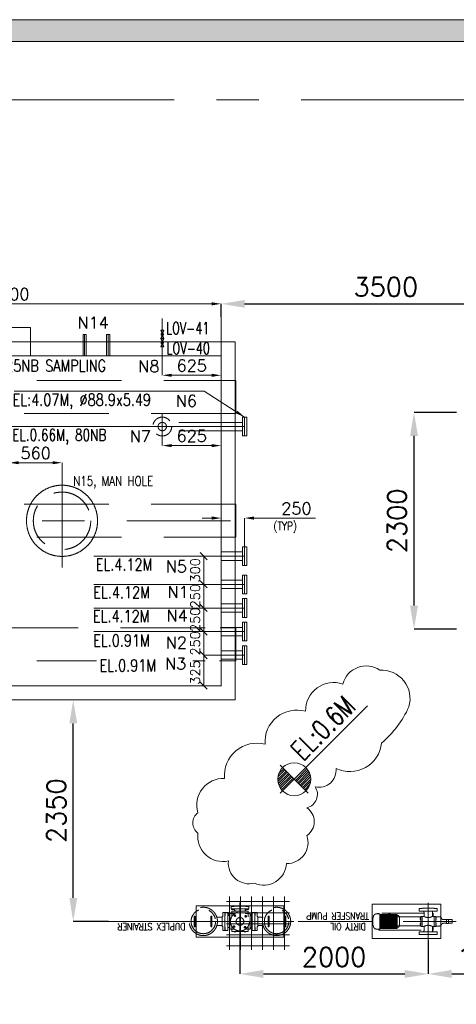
# Model space of a CAD drawing. Header units: inches. Extents: x 0 to 1545919, y -165762 to 23143738.
# Tile 33 of 131: x 48650 to 53288, y 195543 to 205988. Entities that reach past the tile are written whole.
import ezdxf

# ---------------------------------------------------------------- set-up
doc = ezdxf.new("R2010")
doc.units = ezdxf.units.IN
doc.header["$LTSCALE"] = 1800
doc.header["$MEASUREMENT"] = 0
for name, pattern in [('CENTER', [2, 1.25, -0.25, 0.25, -0.25]), ('CENTER2', [1.125, 0.75, -0.125, 0.125, -0.125]), ('HIDDEN', [0.375, 0.25, -0.125])]:
    doc.linetypes.add(name, pattern=pattern)
doc.layers.get('0').update_dxf_attribs({"color": 253, "lineweight": 5})
for name, color, linetype, lineweight in [('CEN', 8, 'CENTER', 18), ('CONCRETE', 145, 'Continuous', 18), ('DIM', 4, 'Continuous', 18), ('EQUIP', 8, 'HIDDEN', 9), ('GRID', 251, 'CENTER', 18), ('STEEL', 231, 'Continuous', 18), ('TEXT', 3, 'Continuous', 18)]:
    doc.layers.add(name, color=color, linetype=linetype, lineweight=lineweight)
doc.styles.add('COMPLEX', font='complex')
doc.styles.add('ROMANS', font='romans.shx')
doc.dimstyles.new('STANDARD1', dxfattribs={"dimtxt": 300, "dimasz": 250, "dimexe": 0, "dimexo": 0, "dimgap": 80, "dimtad": 1, "dimdec": 0, "dimzin": 0, "dimdsep": 46, "dimtxsty": 'ROMANS', "dimcen": 0, "dimclrd": 4, "dimclre": 4, "dimclrt": 7, "dimadec": 0, "dimazin": 0, "dimtfac": 0.09, "dimtdec": 0, "dimtix": 1, "dimtofl": 0, "dimtmove": 0, "dimatfit": 3, "dimfxl": 1, "dimtolj": 1, "dimtzin": 0, "dimarcsym": 0})

# ---------------------------------------------------------------- blocks, each defined once
blk = doc.blocks.new('*D637')
at = {"layer": 'DIM', "color": 4, "lineweight": -2, "transparency": 16777216}
for p, q in [((-2250, 1750), (-2250, 2302)), ((2150, 2302), (-2150, 2302)), ((2250, 1750), (2250, 2302))]:
    blk.add_line(p, q, dxfattribs=at)
at = {"layer": 'DIM', "color": 4, "transparency": 16777216}
for points in [[(-2150, 2318), (-2150, 2285), (-2250, 2302)], [(2150, 2318), (2150, 2285), (2250, 2302)]]:
    blk.add_solid(points, dxfattribs=at)
at = {"layer": 'DIM', "color": 7, "transparency": 16777216, "insert": (0, 2404), "char_height": 125, "attachment_point": 5, "style": 'ROMANS'}
blk.add_mtext('\\A1;4500', dxfattribs=at)
blk = doc.blocks.new('*D638')
at = {"layer": 'DIM', "color": 4, "lineweight": -2, "transparency": 16777216}
for p, q in [((-2250, 1750), (-2669, 1750)), ((-2669, -1650), (-2669, 1650)), ((-2250, -1750), (-2669, -1750))]:
    blk.add_line(p, q, dxfattribs=at)
at = {"layer": 'DIM', "color": 4, "transparency": 16777216}
for points in [[(-2686, 1650), (-2653, 1650), (-2669, 1750)], [(-2686, -1650), (-2653, -1650), (-2669, -1750)]]:
    blk.add_solid(points, dxfattribs=at)
at = {"layer": 'DIM', "color": 7, "transparency": 16777216, "insert": (-2772, 0), "char_height": 125, "attachment_point": 5, "rotation": 90, "style": 'ROMANS'}
blk.add_mtext('\\A1;3500', dxfattribs=at)
blk = doc.blocks.new('_Oblique')
at = {"color": 0, "linetype": 'ByBlock', "lineweight": -2}
blk.add_line((-0.5, -0.5), (0.5, 0.5), dxfattribs=at)
blk = doc.blocks.new('*D639')
at = {"layer": 'DIM', "color": 4, "lineweight": -2, "transparency": 16777216}
for p, q in [((2250, -1425), (2065, -1425)), ((2065, -1425), (2065, -1750)), ((1949, -1750), (2065, -1750))]:
    blk.add_line(p, q, dxfattribs=at)
at = {"layer": 'DIM', "color": 4, "lineweight": -2, "transparency": 16777216, "xscale": 75, "yscale": 75, "zscale": 75}
for p, rotation in [((2065, -1425), 90), ((2065, -1750), 270)]:
    blk.add_blockref('_Oblique', p, dxfattribs=dict(at, rotation=rotation))
at = {"layer": 'DIM', "color": 7, "transparency": 16777216, "insert": (1975, -1609), "char_height": 100, "attachment_point": 5, "rotation": 90, "style": 'ROMANS'}
blk.add_mtext('\\A1;325', dxfattribs=at)
blk = doc.blocks.new('*D640')
at = {"layer": 'DIM', "color": 4, "lineweight": -2, "transparency": 16777216}
for p, q in [((2250, -1175), (2065, -1175)), ((2065, -1425), (2065, -1175)), ((2177, -1425), (2065, -1425))]:
    blk.add_line(p, q, dxfattribs=at)
at = {"layer": 'DIM', "color": 4, "lineweight": -2, "transparency": 16777216, "xscale": 75, "yscale": 75, "zscale": 75}
for p, rotation in [((2065, -1175), 90), ((2065, -1425), 270)]:
    blk.add_blockref('_Oblique', p, dxfattribs=dict(at, rotation=rotation))
at = {"layer": 'DIM', "color": 7, "transparency": 16777216, "insert": (1975, -1300), "char_height": 100, "attachment_point": 5, "rotation": 90, "style": 'ROMANS'}
blk.add_mtext('\\A1;250', dxfattribs=at)
blk = doc.blocks.new('*D641')
at = {"layer": 'DIM', "color": 4, "lineweight": -2, "transparency": 16777216}
for p, q in [((2220, -675), (2065, -675)), ((2065, -675), (2065, -925)), ((2158, -925), (2065, -925))]:
    blk.add_line(p, q, dxfattribs=at)
at = {"layer": 'DIM', "color": 4, "lineweight": -2, "transparency": 16777216, "xscale": 75, "yscale": 75, "zscale": 75}
for p, rotation in [((2065, -675), 90), ((2065, -925), 270)]:
    blk.add_blockref('_Oblique', p, dxfattribs=dict(at, rotation=rotation))
at = {"layer": 'DIM', "color": 7, "transparency": 16777216, "insert": (1975, -800), "char_height": 100, "attachment_point": 5, "rotation": 90, "style": 'ROMANS'}
blk.add_mtext('\\A1;250', dxfattribs=at)
blk = doc.blocks.new('*D642')
at = {"layer": 'DIM', "color": 4, "lineweight": -2, "transparency": 16777216}
for p, q in [((2250, -925), (2065, -925)), ((2065, -925), (2065, -1175)), ((2250, -1175), (2065, -1175))]:
    blk.add_line(p, q, dxfattribs=at)
at = {"layer": 'DIM', "color": 4, "lineweight": -2, "transparency": 16777216, "xscale": 75, "yscale": 75, "zscale": 75}
for p, rotation in [((2065, -925), 90), ((2065, -1175), 270)]:
    blk.add_blockref('_Oblique', p, dxfattribs=dict(at, rotation=rotation))
at = {"layer": 'DIM', "color": 7, "transparency": 16777216, "insert": (1975, -1050), "char_height": 100, "attachment_point": 5, "rotation": 90, "style": 'ROMANS'}
blk.add_mtext('\\A1;250', dxfattribs=at)
blk = doc.blocks.new('*D643')
at = {"layer": 'DIM', "color": 4, "lineweight": -2, "transparency": 16777216}
for p, q in [((2270, -375), (2065, -375)), ((2065, -375), (2065, -675)), ((2074, -675), (2065, -675))]:
    blk.add_line(p, q, dxfattribs=at)
at = {"layer": 'DIM', "color": 4, "lineweight": -2, "transparency": 16777216, "xscale": 75, "yscale": 75, "zscale": 75}
for p, rotation in [((2065, -375), 90), ((2065, -675), 270)]:
    blk.add_blockref('_Oblique', p, dxfattribs=dict(at, rotation=rotation))
at = {"layer": 'DIM', "color": 7, "transparency": 16777216, "insert": (1975, -525), "char_height": 100, "attachment_point": 5, "rotation": 90, "style": 'ROMANS'}
blk.add_mtext('\\A1;300', dxfattribs=at)
blk = doc.blocks.new('*D644')
at = {"layer": 'DIM', "color": 4, "lineweight": -2, "transparency": 16777216}
for p, q in [((-670, 1750), (-1086, 1750)), ((-1086, 1100), (-1086, 1650)), ((-278, 1000), (-1086, 1000))]:
    blk.add_line(p, q, dxfattribs=at)
at = {"layer": 'DIM', "color": 4, "transparency": 16777216}
for points in [[(-1103, 1650), (-1070, 1650), (-1086, 1750)], [(-1103, 1100), (-1070, 1100), (-1086, 1000)]]:
    blk.add_solid(points, dxfattribs=at)
at = {"layer": 'DIM', "color": 7, "transparency": 16777216, "insert": (-1189, 1375), "char_height": 125, "attachment_point": 5, "rotation": 90, "style": 'ROMANS'}
blk.add_mtext('\\A1;750', dxfattribs=at)
blk = doc.blocks.new('*D645')
at = {"layer": 'DIM', "color": 4, "lineweight": -2, "transparency": 16777216}
for p, q in [((1625, 2021), (1625, 1544)), ((2250, 1704), (2250, 1544)), ((1725, 1544), (2150, 1544))]:
    blk.add_line(p, q, dxfattribs=at)
at = {"layer": 'DIM', "color": 4, "transparency": 16777216}
for points in [[(1725, 1560), (1725, 1527), (1625, 1544)], [(2150, 1560), (2150, 1527), (2250, 1544)]]:
    blk.add_solid(points, dxfattribs=at)
at = {"layer": 'DIM', "color": 7, "transparency": 16777216, "insert": (1938, 1646), "char_height": 125, "attachment_point": 5, "style": 'ROMANS'}
blk.add_mtext('\\A1;625', dxfattribs=at)
blk = doc.blocks.new('*D648')
at = {"layer": 'DIM', "color": 4, "lineweight": -2, "transparency": 16777216}
for p, q in [((1625, 885), (1625, 798)), ((2150, 798), (1725, 798)), ((2250, 830), (2250, 798))]:
    blk.add_line(p, q, dxfattribs=at)
at = {"layer": 'DIM', "color": 4, "transparency": 16777216}
for points in [[(1725, 814), (1725, 781), (1625, 798)], [(2150, 814), (2150, 781), (2250, 798)]]:
    blk.add_solid(points, dxfattribs=at)
at = {"layer": 'DIM', "color": 7, "transparency": 16777216, "insert": (1938, 900), "char_height": 125, "attachment_point": 5, "style": 'ROMANS'}
blk.add_mtext('\\A1;625', dxfattribs=at)
blk = doc.blocks.new('*D636')
at = {"layer": 'DIM', "color": 4, "lineweight": -2, "transparency": 16777216}
for p, q in [((2150, 29), (2050, 29)), ((2250, -1525), (2250, 29)), ((2500, -275), (2500, 29)), ((2600, 29), (3251, 29))]:
    blk.add_line(p, q, dxfattribs=at)
at = {"layer": 'DIM', "color": 4, "transparency": 16777216}
for points in [[(2150, 46), (2150, 12), (2250, 29)], [(2600, 46), (2600, 12), (2500, 29)]]:
    blk.add_solid(points, dxfattribs=at)
at = {"layer": 'DIM', "color": 7, "transparency": 16777216, "insert": (3050, 131), "char_height": 125, "attachment_point": 5, "style": 'ROMANS'}
blk.add_mtext('\\A1;250', dxfattribs=at)
blk = doc.blocks.new('*D646')
at = {"layer": 'DIM', "color": 4, "lineweight": -2, "transparency": 16777216}
for p, q in [((-500, 220), (-500, 616)), ((-400, 616), (-100, 616)), ((0, 333), (0, 616))]:
    blk.add_line(p, q, dxfattribs=at)
at = {"layer": 'DIM', "color": 4, "transparency": 16777216}
for points in [[(-400, 633), (-400, 600), (-500, 616)], [(-100, 633), (-100, 600), (0, 616)]]:
    blk.add_solid(points, dxfattribs=at)
at = {"layer": 'DIM', "color": 7, "transparency": 16777216, "insert": (-250, 719), "char_height": 125, "attachment_point": 5, "style": 'ROMANS'}
blk.add_mtext('\\A1;500', dxfattribs=at)
blk = doc.blocks.new('*D647')
at = {"layer": 'DIM', "color": 4, "lineweight": -2, "transparency": 16777216}
for p, q in [((0, 487), (0, 616)), ((100, 616), (460, 616)), ((560, 481), (560, 616))]:
    blk.add_line(p, q, dxfattribs=at)
at = {"layer": 'DIM', "color": 4, "transparency": 16777216}
for points in [[(100, 633), (100, 600), (0, 616)], [(460, 633), (460, 600), (560, 616)]]:
    blk.add_solid(points, dxfattribs=at)
at = {"layer": 'DIM', "color": 7, "transparency": 16777216, "insert": (280, 719), "char_height": 125, "attachment_point": 5, "style": 'ROMANS'}
blk.add_mtext('\\A1;560', dxfattribs=at)
blk = doc.blocks.new('DUPLEX STRAINER')
at = {"ltscale": 200}
blk.add_line((572, 0), (1395, 0), dxfattribs=at)
at = {"layer": 'CEN', "linetype": 'CENTER2'}
for p, q in [((0, 200), (0, -200)), ((572, 0), (-572, 0)), ((0, -192), (0, -196))]:
    blk.add_line(p, q, dxfattribs=at)
at = {"layer": 'CEN'}
for p, q in [((-63, 53), (-45, 71)), ((-63, 71), (-45, 53)), ((53, 63), (71, 45)), ((71, 63), (53, 45)), ((-53, -63), (-71, -45)), ((-71, -63), (-53, -45)), ((63, -53), (45, -71)), ((63, -71), (45, -53))]:
    blk.add_line(p, q, dxfattribs=at)
at = {"layer": 'CEN', "ltscale": 0.25}
for centre in [(-389, 0), (389, 0)]:
    blk.add_circle(centre, 130, dxfattribs=at)
at = {"layer": 'CONCRETE', "ltscale": 200}
blk.add_lwpolyline([(-466, -166), (466, -166), (466, 166), (-466, 166)], close=True, dxfattribs=at)
at = {"layer": 'EQUIP'}
for p, q in [((88, 108), (-88, 108)), ((-88, 108), (-88, 49)), ((-58, 112), (-58, 108)), ((-49, 112), (-49, 108)), ((49, 112), (49, 108)), ((58, 112), (58, 108)), ((88, 108), (88, 49)), ((-189, 44), (-246, 44)), ((-159, -64), (-159, 63)), ((-159, 63), (-157, 63)), ((-157, 63), (-157, 95)), ((-157, 95), (-129, 95)), ((-129, 95), (-129, -96)), ((-121, 63), (-112, 63)), ((-112, 73), (-108, 73)), ((-112, 64), (-108, 64)), ((-108, 83), (-108, -83)), ((-57, 83), (-108, 83)), ((108, 83), (57, 83)), ((108, 83), (108, -83)), ((112, 73), (108, 73)), ((112, 64), (108, 64)), ((121, 63), (112, 63)), ((129, 95), (129, -96)), ((157, 95), (129, 95)), ((157, 63), (157, 95)), ((159, 63), (157, 63)), ((159, -64), (159, 63)), ((246, 44), (189, 44)), ((-189, -44), (-246, -44)), ((-157, -64), (-159, -64)), ((-157, -96), (-157, -64)), ((-129, -96), (-157, -96)), ((-129, -77), (-123, -77)), ((-129, -89), (-123, -89)), ((-121, -63), (-112, -63)), ((-112, -64), (-108, -64)), ((-112, -73), (-108, -73)), ((-57, -83), (-108, -83)), ((-88, -49), (-88, -108)), ((108, -83), (57, -83)), ((88, -49), (88, -108)), ((112, -64), (108, -64)), ((112, -73), (108, -73)), ((121, -63), (112, -63)), ((129, -77), (123, -77)), ((129, -89), (123, -89)), ((129, -96), (157, -96)), ((157, -96), (157, -64)), ((157, -64), (159, -64)), ((246, -44), (189, -44)), ((95, -132), (-96, -132)), ((-96, -132), (-96, -159)), ((-96, -159), (-64, -159)), ((88, -108), (-88, -108)), ((-86, -126), (-86, -132)), ((-74, -126), (-74, -132)), ((-69, -129), (-68, -129)), ((-67, -112), (-67, -108)), ((-64, -159), (-64, -162)), ((-64, -162), (63, -162)), ((-58, -112), (-58, -108)), ((-56, -112), (-56, -118)), ((49, -112), (49, -108)), ((56, -112), (56, -118)), ((58, -112), (58, -108)), ((63, -162), (63, -159)), ((63, -159), (95, -159)), ((69, -129), (68, -129)), ((69, -129), (68, -129)), ((74, -126), (74, -132)), ((86, -126), (86, -132)), ((95, -159), (95, -132))]:
    blk.add_line(p, q, dxfattribs=at)
for points in [[(-45, 108), (-45, 112), (-62, 112), (-62, 108)], [(45, 108), (45, 112), (62, 112), (62, 108)], [(-108, 77), (-112, 77), (-112, 60), (-108, 60)], [(108, 77), (112, 77), (112, 60), (108, 60)], [(-129, -93), (-123, -93), (-123, -72), (-129, -72)], [(-108, -77), (-112, -77), (-112, -60), (-108, -60)], [(108, -77), (112, -77), (112, -60), (108, -60)], [(129, -93), (123, -93), (123, -72), (129, -72)], [(-90, -126), (-90, -132), (-69, -132), (-69, -126)], [(-54, -108), (-54, -112), (-71, -112), (-71, -108)], [(45, -108), (45, -112), (62, -112), (62, -108)], [(90, -126), (90, -132), (69, -132), (69, -126)]]:
    blk.add_lwpolyline(points, close=True, dxfattribs=at)
for points in [[(-476, -52, -1), (-487, -52), (-487, 52, -1), (-476, 52)], [(-309, -52, 1), (-299, -52), (-299, 52, 1), (-309, 52)], [(309, -52, -1), (299, -52), (299, 52, -1), (309, 52)], [(476, -52, 1), (487, -52), (487, 52, 1), (476, 52)]]:
    blk.add_lwpolyline(points, format="xyb", close=True, dxfattribs=at)
for points in [[(-183, 54), (-189, 54), (-189, -54), (-183, -54), (-183, -96), (-161, -96), (-161, -64), (-159, -64), (-159, 63), (-161, 63), (-161, 95), (-183, 95), (-183, 54)], [(183, 54), (189, 54), (189, -54), (183, -54), (183, -96), (161, -96), (161, -64), (159, -64), (159, 63), (161, 63), (161, 95), (183, 95), (183, 54)]]:
    blk.add_lwpolyline(points, dxfattribs=at)
for centre, radius in [((-389, 0), 150), ((389, 0), 150), ((0, 0), 101), ((0, 0), 41.1)]:
    blk.add_circle(centre, radius, dxfattribs=at)
at = {"layer": 'EQUIP', "color": 1}
for centre in [(-54, 62), (62, 54), (-62, -54), (54, -62)]:
    blk.add_circle(centre, 7.54, dxfattribs=at)
for centre, radius, start, end in [((-119, 73), 9.8, 185.0702, 257.982), ((119, 73), 9.8, 282.018, 354.9298), ((-119, -73), 9.8, 102.018, 174.9298), ((119, -73), 9.8, 5.0702, 77.982), ((-68, -118), 11.2, 270, 0), ((68, -118), 11.2, 180, 270)]:
    blk.add_arc(centre, radius, start, end, dxfattribs=at)
at = {"layer": 'TEXT', "style": 'ROMANS', "width": 0.8}
blk.add_text('DUPLEX STRAINER', height=75, dxfattribs=at).set_placement((580, 19))
blk = doc.blocks.new('DOT PUMP')
at = {"ltscale": 200}
blk.add_line((622, 0), (1380, 0), dxfattribs=at)
at = {"layer": 'CEN', "ltscale": 0.25}
for p, q in [((0, -196), (0, 197)), ((-297, 0), (622, 0))]:
    blk.add_line(p, q, dxfattribs=at)
at = {"layer": 'CEN'}
blk.add_line((412, -72), (412, -89), dxfattribs=at)
at = {"layer": 'CONCRETE', "ltscale": 200}
blk.add_lwpolyline([(-135, -182), (595, -182), (595, 182), (-135, 182)], close=True, dxfattribs=at)
at = {"layer": 'EQUIP', "color": 1}
for p, q in [((-58, 110), (-62, 110)), ((58, 110), (62, 110)), ((-255, -19), (-255, 19)), ((-255, 19), (-216, 19)), ((-216, -21), (-216, 21)), ((-216, 21), (-194, 21)), ((-216, 0), (-216, -21)), ((-80, -54), (-80, 54)), ((-44, 54), (-80, 54)), ((-80, 51), (-80, 54)), ((-64, -54), (-64, 54)), ((-54, 54), (-54, 93)), ((-44, 93), (-54, 93)), ((-44, 54), (-44, 97)), ((44, 54), (44, 97)), ((525, 93), (44, 93)), ((44, 54), (80, 54)), ((64, -54), (64, 54)), ((80, -54), (80, 54)), ((80, 51), (80, 54)), ((327, 48), (80, 48)), ((307, -48), (307, 48)), ((330, 62), (322, 62)), ((514, 75), (330, 75)), ((330, -75), (330, 75)), ((514, 65), (330, 65)), ((514, 55), (330, 55)), ((514, 45), (330, 45)), ((514, 35), (330, 35)), ((514, 25), (330, 25)), ((514, 15), (330, 15)), ((514, 5), (330, 5)), ((514, -81), (514, 81)), ((514, 81), (549, 81)), ((525, 81), (525, 93)), ((590, 43), (587, 43)), ((590, -43), (590, 43)), ((-255, -19), (-216, -19)), ((-80, -51), (-80, -54)), ((-44, -54), (-80, -54)), ((-54, -89), (-54, -54)), ((-44, -89), (-54, -89)), ((-44, -97), (-44, -54)), ((44, -97), (44, -54)), ((44, -54), (80, -54)), ((44, -89), (530, -89)), ((327, -48), (80, -48)), ((80, -51), (80, -54)), ((330, -62), (322, -62)), ((514, -5), (330, -5)), ((514, -15), (330, -15)), ((514, -25), (330, -25)), ((514, -35), (330, -35)), ((514, -45), (330, -45)), ((514, -55), (330, -55)), ((514, -65), (330, -65)), ((514, -75), (330, -75)), ((514, -81), (549, -81)), ((530, -89), (530, -81)), ((590, -43), (587, -43)), ((-58, -110), (-62, -110)), ((58, -110), (62, -110))]:
    blk.add_line(p, q, dxfattribs=at)
for points in [[(-64, 138), (-64, 140), (64, 140), (64, 138), (96, 138), (96, 110), (-96, 110), (-96, 138)], [(-80, 43), (-86, 43), (-86, 36), (-80, 36)], [(-80, 28), (-86, 28), (-86, 21), (-80, 21)], [(80, 43), (86, 43), (86, 36), (80, 36)], [(80, 28), (86, 28), (86, 21), (80, 21)], [(-80, -28), (-86, -28), (-86, -21), (-80, -21)], [(-80, -43), (-86, -43), (-86, -36), (-80, -36)], [(80, -28), (86, -28), (86, -21), (80, -21)], [(80, -43), (86, -43), (86, -36), (80, -36)], [(402, -75), (422, -75), (422, -78), (402, -78)], [(538, -85), (543, -85), (543, -81), (538, -81)], [(-64, -138), (-64, -140), (64, -140), (64, -138), (96, -138), (96, -110), (-96, -110), (-96, -138)]]:
    blk.add_lwpolyline(points, close=True, dxfattribs=at)
blk.add_lwpolyline([(-216, -21), (-194, -21), (-194, -21), (-194, 21)], dxfattribs=at)
for points in [[(-194, 19), (-164, 19, 0.256742), (-141, 31, -0.367209), (-112, 49), (-83, 49)], [(-197, 0, -0.322349), (-197, -21)], [(-194, -19), (-164, -19, -0.256742), (-141, -31, 0.367209), (-112, -49), (-83, -49)]]:
    blk.add_lwpolyline(points, format="xyb", dxfattribs=at)
for centre, radius, start, end in [((-58, 97), 13.1, 0, 90), ((58, 97), 13.1, 90, 180), ((-198, 11), 18.3, 144.2666, 215.7334), ((-83, 51), 2.24, 270, 0), ((0, 125), 84.2, 238.1448, 301.8552), ((322, 48), 14.4, 90, 180), ((549, 48), 33.3, 0, 90), ((587, 48), 4.4, 180, 270), ((-198, -11), 18.3, 144.2666, 215.7334), ((-83, -51), 2.24, 0, 90), ((-58, -97), 13.1, 270, 0), ((0, -125), 84.2, 58.1448, 121.8552), ((58, -97), 13.1, 180, 270), ((322, -48), 14.4, 180, 270), ((412, -78), 5.7, 180, 0), ((549, -48), 33.3, 270, 0), ((587, -48), 4.4, 90, 180)]:
    blk.add_arc(centre, radius, start, end, dxfattribs=at)
at = {"layer": 'TEXT', "style": 'ROMANS', "width": 0.8}
for s, p in [('DIRTY OIL', (664, 19)), ('TRANSFER PUMP', (630, -96))]:
    blk.add_text(s, height=75, dxfattribs=at).set_placement(p)
blk = doc.blocks.new('*X455')
at = {"color": 0}
for p, q in [((-16125, 27870), (-16125, 28776)), ((-15938, 27870), (-15938, 28776)), ((-15750, 27870), (-15750, 28776)), ((-15562, 27870), (-15562, 28776)), ((-15375, 27870), (-15375, 28776)), ((-15188, 27870), (-15188, 28776)), ((-16174, 28688), (-15102, 28688)), ((-16174, 28500), (-15102, 28500)), ((-16174, 28312), (-15102, 28312)), ((-16174, 28125), (-15102, 28125)), ((-16174, 27938), (-15102, 27938))]:
    blk.add_line(p, q, dxfattribs=at)
blk = doc.blocks.new('*D917')
at = {"layer": 'DIM', "color": 4, "lineweight": -2, "transparency": 16777216}
for p, q in [((50790, 202837), (50790, 202974)), ((51040, 202974), (54040, 202974)), ((54290, 203044), (54290, 202974))]:
    blk.add_line(p, q, dxfattribs=at)
at = {"layer": 'DIM', "color": 4, "transparency": 16777216}
for points in [[(51040, 203015), (51040, 202932), (50790, 202974)], [(54040, 203015), (54040, 202932), (54290, 202974)]]:
    blk.add_solid(points, dxfattribs=at)
at = {"layer": 'DIM', "color": 7, "transparency": 16777216, "insert": (52540, 203154), "char_height": 200, "attachment_point": 5, "style": 'ROMANS'}
blk.add_mtext('\\A1;3500', dxfattribs=at)
blk = doc.blocks.new('*D1122')
at = {"layer": 'DIM', "color": 4, "lineweight": -2, "transparency": 16777216}
for p, q in [((52990, 196225), (52990, 195865)), ((54290, 196045), (54290, 195865)), ((53240, 195865), (54040, 195865))]:
    blk.add_line(p, q, dxfattribs=at)
at = {"layer": 'DIM', "color": 4, "transparency": 16777216}
for points in [[(53240, 195907), (53240, 195823), (52990, 195865)], [(54040, 195907), (54040, 195823), (54290, 195865)]]:
    blk.add_solid(points, dxfattribs=at)
at = {"layer": 'DIM', "color": 7, "transparency": 16777216, "insert": (53640, 196045), "char_height": 200, "attachment_point": 5, "style": 'ROMANS'}
blk.add_mtext('\\A1;1300', dxfattribs=at)
blk = doc.blocks.new('*D1124')
at = {"layer": 'DIM', "color": 4, "lineweight": -2, "transparency": 16777216}
for p, q in [((50990, 196222), (50990, 195865)), ((52990, 196222), (52990, 195865)), ((51240, 195865), (52740, 195865))]:
    blk.add_line(p, q, dxfattribs=at)
at = {"layer": 'DIM', "color": 4, "transparency": 16777216}
for points in [[(51240, 195907), (51240, 195823), (50990, 195865)], [(52740, 195907), (52740, 195823), (52990, 195865)]]:
    blk.add_solid(points, dxfattribs=at)
at = {"layer": 'DIM', "color": 7, "transparency": 16777216, "insert": (51990, 196045), "char_height": 200, "attachment_point": 5, "style": 'ROMANS'}
blk.add_mtext('\\A1;2000', dxfattribs=at)
blk = doc.blocks.new('*D1125')
at = {"layer": 'DIM', "color": 4, "lineweight": -2, "transparency": 16777216}
for p, q in [((49219, 196672), (49219, 198522)), ((49595, 196422), (49219, 196422))]:
    blk.add_line(p, q, dxfattribs=at)
at = {"layer": 'DIM', "color": 4, "transparency": 16777216}
for points in [[(49178, 198522), (49261, 198522), (49219, 198772)], [(49178, 196672), (49261, 196672), (49219, 196422)]]:
    blk.add_solid(points, dxfattribs=at)
at = {"layer": 'DIM', "color": 7, "transparency": 16777216, "insert": (49039, 197597), "char_height": 200, "attachment_point": 5, "rotation": 90, "style": 'ROMANS'}
blk.add_mtext('\\A1;2350', dxfattribs=at)
blk = doc.blocks.new('*D925')
at = {"layer": 'DIM', "color": 4, "lineweight": -2, "transparency": 16777216}
for p, q in [((53290, 201822), (52839, 201822)), ((52839, 199772), (52839, 201572)), ((53290, 199522), (52839, 199522))]:
    blk.add_line(p, q, dxfattribs=at)
at = {"layer": 'DIM', "color": 4, "transparency": 16777216}
for points in [[(52797, 201572), (52881, 201572), (52839, 201822)], [(52797, 199772), (52881, 199772), (52839, 199522)]]:
    blk.add_solid(points, dxfattribs=at)
at = {"layer": 'DIM', "color": 7, "transparency": 16777216, "insert": (52659, 200672), "char_height": 200, "attachment_point": 5, "rotation": 90, "style": 'ROMANS'}
blk.add_mtext('\\A1;2300', dxfattribs=at)
blk = doc.blocks.new('DIRTY OIL TANK')
at = {"color": 2, "linetype": 'HIDDEN', "ltscale": 2}
for points in [[(2408, 1137), (-2408, 1137), (-2408, 1487), (2408, 1487)], [(2408, 175), (-2408, 175), (-2408, -175), (2408, -175)]]:
    blk.add_lwpolyline(points, close=True, dxfattribs=at)
for points in [[(2079.7, -1137), (-2408, -1137), (-2408, -1487), (926.7, -1487)], [(2233.4, -1487), (2408, -1487), (2408, -1137), (2239.1, -1137)], [(1949.4, -1487), (2079.8, -1487)]]:
    blk.add_lwpolyline(points, dxfattribs=at)
at = {"layer": 'CEN'}
for p, q in [((800, 1975.1), (800, 1750)), ((1050, 1975.1), (1050, 1750)), ((0, 1850), (0, -1850)), ((560, 478.6), (560, -494.5)), ((-2448.1, 400), (-2250, 400)), ((-500, 220.2), (-500, -192.3)), ((-2350, 0), (2350, 0))]:
    blk.add_line(p, q, dxfattribs=at)
at = {"layer": 'CEN', "linetype": 'CENTER2'}
for p, q in [((1625, 885.5), (1625, 1129.6)), ((2500, 1000), (1504, 1000)), ((2250, -375), (2500, -375)), ((2500, -675), (2250, -675)), ((2500, -925), (2250, -925)), ((2500, -1175), (2250, -1175)), ((2500, -1425), (2250, -1425))]:
    blk.add_line(p, q, dxfattribs=at)
at = {"layer": 'CEN', "linetype": 'Continuous'}
blk.add_line((-277.8, 1000), (1625, 1000), dxfattribs=at)
at = {"layer": 'CEN', "ltscale": 0.5}
for p, q in [((-2250, 500), (-2500, 500)), ((-2250, -675), (-2500, -675)), ((-2250, -950), (-2500, -950))]:
    blk.add_line(p, q, dxfattribs=at)
at = {"layer": 'CEN', "color": 2, "linetype": 'Continuous', "ltscale": 200}
for p, q in [((-2250, 500), (-897.5, 500)), ((2250, -375), (897.5, -375)), ((-2250, -675), (-897.5, -675)), ((2250, -675), (897.5, -675)), ((2065.1, -925), (897.5, -925)), ((2065.1, -925), (2064.6, -925)), ((-2250, -950), (-897.5, -950)), ((2065.1, -1175), (897.5, -1175))]:
    blk.add_line(p, q, dxfattribs=at)
at = {"layer": 'CONCRETE'}
blk.add_lwpolyline([(2400, 1900), (-2400, 1900), (-2400, -1900), (2400, -1900)], close=True, dxfattribs=at)
at = {"layer": 'DIM', "color": 6, "ltscale": 200}
blk.add_line((1625, 1846.7), (1625, 1750), dxfattribs=at)
at = {"layer": 'EQUIP', "color": 6, "ltscale": 200}
blk.add_line((1625, 2145.9), (1625, 2021.4), dxfattribs=at)
at = {"layer": 'EQUIP'}
for p, q in [((1608, 1934.1), (1642, 2021.4)), ((1608, 2021.4), (1642, 1934.1)), ((1642, 2021.4), (1608, 2021.4)), ((783.5, 1975.1), (783.5, 1750)), ((783.5, 1975.1), (816.5, 1975.1)), ((816.5, 1975.1), (816.5, 1750)), ((1033.5, 1975.1), (1033.5, 1750)), ((1033.5, 1975.1), (1066.5, 1975.1)), ((1066.5, 1975.1), (1066.5, 1750)), ((1642, 1934.1), (1608, 1934.1)), ((1642, 1934.1), (1608, 1934.1)), ((1608, 1934.1), (1642, 1846.7)), ((1608, 1846.7), (1642, 1934.1)), ((1642, 1846.7), (1608, 1846.7)), ((2475.6, 900), (2475.6, 1100)), ((2475.6, 1100), (2524.4, 1100)), ((2500, 900), (2500, 1100)), ((2524.4, 900), (2524.4, 1100)), ((2250, 1044.5), (1625, 1044.5)), ((2250, 955.5), (1625, 955.5)), ((2250, 1044.5), (2475.6, 1044.5)), ((2250, 955.5), (2475.6, 955.5)), ((2524.4, 900), (2475.6, 900)), ((-2524.4, 405), (-2524.4, 595)), ((-2475.6, 595), (-2524.4, 595)), ((-2500, 405), (-2500, 595)), ((-2475.6, 405), (-2475.6, 595)), ((-2250, 544.5), (-2475.6, 544.5)), ((-2250, 455.5), (-2475.6, 455.5)), ((-2435.9, 447.5), (-2460.2, 447.5)), ((-2524.4, 405), (-2475.6, 405)), ((-2460.2, 352.5), (-2435.9, 352.5)), ((-2435.9, 416.5), (-2250, 416.5)), ((-2435.9, 383.5), (-2250, 383.5)), ((2475.6, -475), (2475.6, -275)), ((2475.6, -275), (2524.4, -275)), ((2500, -475), (2500, -275)), ((2524.4, -475), (2524.4, -275)), ((2250, -330.5), (2475.6, -330.5)), ((2250, -419.5), (2475.6, -419.5)), ((2524.4, -475), (2475.6, -475)), ((-2524.4, -775), (-2524.4, -575)), ((-2475.6, -575), (-2524.4, -575)), ((-2500, -775), (-2500, -575)), ((-2475.6, -775), (-2475.6, -575)), ((2475.6, -775), (2475.6, -575)), ((2475.6, -575), (2524.4, -575)), ((2500, -775), (2500, -575)), ((2524.4, -775), (2524.4, -575)), ((-2250, -630.5), (-2475.6, -630.5)), ((-2250, -719.5), (-2475.6, -719.5)), ((2250, -630.5), (2475.6, -630.5)), ((2250, -719.5), (2475.6, -719.5)), ((-2524.4, -775), (-2475.6, -775)), ((2524.4, -775), (2475.6, -775)), ((2475.6, -825), (2524.4, -825)), ((2475.6, -1025), (2475.6, -825)), ((2500, -1025), (2500, -825)), ((2524.4, -1025), (2524.4, -825)), ((-2524.4, -1050), (-2524.4, -850)), ((-2475.6, -850), (-2524.4, -850)), ((-2500, -1050), (-2500, -850)), ((-2475.6, -1050), (-2475.6, -850)), ((-2250, -905.5), (-2475.6, -905.5)), ((2250, -880.5), (2475.6, -880.5)), ((-2250, -994.5), (-2475.6, -994.5)), ((2250, -969.5), (2475.6, -969.5)), ((2524.4, -1025), (2475.6, -1025)), ((-2524.4, -1050), (-2475.6, -1050)), ((2250.2, -1130.5), (2475.6, -1130.5)), ((2475.6, -1075), (2524.4, -1075)), ((2475.6, -1275), (2475.6, -1075)), ((2500, -1275), (2500, -1075)), ((2524.4, -1275), (2524.4, -1075)), ((2250.2, -1219.5), (2475.6, -1219.5)), ((2475.4, -1325), (2524.2, -1325)), ((2475.4, -1525), (2475.4, -1325)), ((2524.4, -1275), (2475.6, -1275)), ((2499.8, -1525), (2499.8, -1325)), ((2524.2, -1525), (2524.2, -1325)), ((2250, -1380.5), (2475.4, -1380.5)), ((2250, -1469.5), (2475.4, -1469.5)), ((2524.2, -1525), (2475.4, -1525))]:
    blk.add_line(p, q, dxfattribs=at)
at = {"layer": 'EQUIP', "ltscale": 0.5}
for p, q in [((-2460.2, 352.5), (-2460.2, 447.5)), ((-2448.1, 352.5), (-2448.1, 447.5)), ((-2435.9, 352.5), (-2435.9, 447.5))]:
    blk.add_line(p, q, dxfattribs=at)
at = {"layer": 'EQUIP', "linetype": 'Continuous'}
blk.add_lwpolyline([(225, 1750), (225, 2050), (-225, 2050), (-225, 1750)], close=True, dxfattribs=at)
at = {"layer": 'EQUIP', "linetype": 'Continuous', "ltscale": 2, "const_width": 10}
blk.add_lwpolyline([(2055.2, 1750), (-2250, 1750), (-2250, -1750), (2250, -1750), (2250, 1750), (2055.2, 1750)], dxfattribs=at)
at = {"layer": 'EQUIP'}
for centre, radius in [((1625, 1977.8), 12.8), ((1625, 1890.4), 12.8), ((1625, 1000), 44.5)]:
    blk.add_circle(centre, radius, dxfattribs=at)
at = {"layer": 'EQUIP', "ltscale": 0.5}
blk.add_circle((1625, 1000), 100, dxfattribs=at)
at = {"layer": 'EQUIP', "ltscale": 100}
for centre, radius in [((560, 0), 377.5), ((-500, 0), 105)]:
    blk.add_circle(centre, radius, dxfattribs=at)
at = {"layer": 'EQUIP', "linetype": 'HIDDEN'}
for centre, radius in [((560, 0), 305), ((-500, 0), 57.1)]:
    blk.add_circle(centre, radius, dxfattribs=at)
at = {"layer": 'TEXT'}
for s, height, style, p in [('N14', 125, 'COMPLEX', (724.8, 2040.4)), ('N8', 125, 'COMPLEX', (1369.5, 1576.9)), ('N6', 125, 'COMPLEX', (1768.9, 1209)), ('N7', 125, 'COMPLEX', (1278.8, 833)), ('N11', 125, 'COMPLEX', (-2211.5, 527.8)), ('N13', 125, 'COMPLEX', (-2207.1, 258.6)), ('(CAP:45 Cu.M)', 150, 'ROMANS', (-1921.2, -623.9)), ('N5', 125, 'COMPLEX', (1662.5, -547.3)), ('N9', 125, 'COMPLEX', (-2213.6, -822.4)), ('N1', 125, 'COMPLEX', (1679.6, -817.8)), ('N10', 125, 'COMPLEX', (-2237.7, -1091.5)), ('N4', 125, 'COMPLEX', (1669.8, -1067.7)), ('N2', 125, 'COMPLEX', (1662.3, -1354.6)), ('N3', 125, 'COMPLEX', (1654.3, -1576.9))]:
    blk.add_text(s, height=height, dxfattribs=dict(at, style=style)).set_placement(p)
for s, height, style, width, p in [('LOV-41', 125, 'ROMANS', 0.7, (1665, 1981.2)), ('LADDER', 125, 'ROMANS', 0.8, (-843.3, 1942.1)), ('LOV-40', 125, 'ROMANS', 0.7, (1670.1, 1767.5)), ('EL0.91M, 25NB SAMPLING', 125, 'ROMANS', 0.8, (-712.1, 1583)), ('EL:4.07M, %%C88.9x5.49', 125, 'ROMANS', 0.8, (34.9, 1221)), ('EL.0.66M, 80NB', 125, 'ROMANS', 0.75, (30.7, 848.7)), ('EL.0.91M', 125, 'ROMANS', 0.8, (-1816.4, 539.8)), ('N15, MAN HOLE', 100, 'COMPLEX', 0.8, (678.6, 371.9)), ('N12, VENT', 100, 'COMPLEX', 0.8, (-794.2, 197.3)), ('(TYP)', 87.5, 'ROMANS', 0.8, (2806.2, -99.8)), ('DIRTY OIL TANK', 200, 'COMPLEX', 0.8, (-1962.2, -414.8)), ('EL.4.12M', 125, 'ROMANS', 0.8, (918.6, -526.6)), ('EL.4.12M', 125, 'ROMANS', 0.8, (-1878.4, -826.2)), ('EL.4.12M', 125, 'ROMANS', 0.8, (892.5, -821.8)), ('EL.4.12M', 125, 'ROMANS', 0.8, (-1831.4, -1080)), ('EL.4.12M', 125, 'ROMANS', 0.8, (888, -1073.9)), ('EL.0.91M', 125, 'ROMANS', 0.8, (890.9, -1331.8)), ('EL.0.91M', 125, 'ROMANS', 0.8, (958.2, -1597.7))]:
    blk.add_text(s, height=height, dxfattribs=dict(at, style=style, width=width)).set_placement(p)
at = {"layer": 'DIM', "color": 252}
for base, p1, angle, picture, middle in [((-2250, 2301.8), (2250, 1750), 180, '*D637', (0, 2404.3)), ((-2669.3, 1750), (-2250, -1750), 270, '*D638', (-2771.8, 0))]:
    dim = blk.add_linear_dim(base=base, p1=p1, p2=(-2250, 1750), angle=angle, dimstyle='STANDARD1', override={"dimtxt": 125, "dimasz": 100, "dimgap": 40}, dxfattribs=at)
    dim.commit()
    dim.dimension.update_dxf_attribs({"geometry": picture, "text_midpoint": middle})
at = {"layer": 'DIM'}
for base, p1, p2, angle, picture, middle in [((2250, 1543.6), (1625, 2021.4), (2250, 1703.7), 180, '*D645', (1937.5, 1646.1)), ((-1086.4, 1750), (-277.8, 1000), (-669.6, 1750), 270, '*D644', (-1188.9, 1375)), ((1625, 797.6), (2250, 830.3), (1625, 885.5), 180, '*D648', (1937.5, 900.1))]:
    dim = blk.add_linear_dim(base=base, p1=p1, p2=p2, angle=angle, dimstyle='STANDARD1', override={"dimtxt": 125, "dimasz": 100, "dimgap": 40}, dxfattribs=at)
    dim.commit()
    dim.dimension.update_dxf_attribs({"geometry": picture, "text_midpoint": middle})
for base, p1, p2, picture, middle in [((0, 616.2), (-500, 220.2), (0, 332.7), '*D646', (-250, 718.7)), ((560, 616.2), (0, 486.8), (560, 480.6), '*D647', (280, 718.7))]:
    dim = blk.add_linear_dim(base=base, p1=p1, p2=p2, dimstyle='STANDARD1', override={"dimtxt": 125, "dimasz": 100, "dimgap": 40}, dxfattribs=at)
    dim.commit()
    dim.dimension.update_dxf_attribs({"geometry": picture, "text_midpoint": middle})
for base, p1, p2, angle, override, picture, middle in [((2250, 29), (2500, -275), (2250, -1525), 180, {"dimtxt": 125, "dimasz": 100, "dimgap": 40}, '*D636', (3050.3, 29)), ((2065.1, -675), (2269.8, -375), (2074.1, -675), 270, {"dimtxt": 100, "dimasz": 75, "dimgap": 40, "dimblk1": 'Oblique', "dimblk2": 'Oblique', "dimsah": 1}, '*D643', (2065.1, -525)), ((2065.1, -925), (2219.7, -675), (2157.5, -925), 270, {"dimtxt": 100, "dimasz": 75, "dimgap": 40, "dimblk1": 'Oblique', "dimblk2": 'Oblique', "dimsah": 1}, '*D641', (2065.1, -800)), ((2065.1, -1175), (2250, -925), (2250, -1175), 270, {"dimtxt": 100, "dimasz": 75, "dimgap": 40, "dimblk1": 'Oblique', "dimblk2": 'Oblique', "dimsah": 1}, '*D642', (2065.1, -1050)), ((2065.1, -1175), (2176.9, -1425), (2250, -1175), 270, {"dimtxt": 100, "dimasz": 75, "dimgap": 40, "dimblk1": 'Oblique', "dimblk2": 'Oblique', "dimsah": 1}, '*D640', (2065.1, -1300)), ((2065.1, -1750), (2250, -1425), (1949.5, -1750), 270, {"dimtxt": 100, "dimasz": 75, "dimgap": 40, "dimblk1": 'Oblique', "dimblk2": 'Oblique', "dimsah": 1}, '*D639', (2065.1, -1608.9))]:
    dim = blk.add_linear_dim(base=base, p1=p1, p2=p2, angle=angle, dimstyle='STANDARD1', override=override, dxfattribs=at)
    dim.commit()
    dim.dimension.update_dxf_attribs({"geometry": picture, "text_midpoint": middle, "dimtype": 128})
blk.add_leader([(2500, 1100), (2068.9, 1374), (50, 1374)], dimstyle='STANDARD1', override={"dimtxt": 125, "dimasz": 100, "dimgap": 40})

msp = doc.modelspace()

# ---------------------------------------------------------------- hatches: boundary and pattern name
at = {"layer": 'CONCRETE'}
h = msp.add_hatch(dxfattribs=at)
h.set_pattern_fill('AR-CONC', color=256, scale=25, style=0)
h.set_pattern_definition([(50, (-359362.02, 84109.42), (179.315046, -15.688034), [18.75, -206.25]), (355, (-359362.02, 84109.42), (-34.68783, 188.04803), [15, -165]), (100.4514, (-359347.08, 84108.11), (144.627345, 172.359886), [15.93505, -175.28553]), (46.1842, (-359362.02, 84159.42), (266.81026, -41.37975), [28.125, -309.375]), (96.6356, (-359339.8, 84155.97), (233.66568, 243.52947), [23.90257, -262.92825]), (351.1842, (-359362.02, 84159.42), (233.66549, 243.52965), [22.5, -247.5]), (21, (-359337.02, 84146.92), (149.226763, -100.654723), [18.75, -206.25]), (326, (-359337.02, 84146.92), (60.82883, 181.28751), [15, -165]), (71.4514, (-359324.59, 84138.53), (210.05566, 80.632624), [15.93505, -175.28553]), (37.5, (-359362.02, 84109.42), (3.039964, 83.223463), [0, -163, 0, -167.5, 0, -165.625]), (7.5, (-359362.02, 84109.42), (65.767384, 98.602928), [0, -95.5, 0, -159.25, 0, -63.125]), (327.5, (-359417.77, 84109.42), (133.455609, -5.638718), [0, -62.5, 0, -195, 0, -258.75]), (317.5, (-359442.77, 84109.42), (145.796542, 25.026246), [0, -81.25, 0, -129.5, 0, -183.75])])
h.paths.add_polyline_path([(43305.003, 205758.122), (65275.003, 205758.122), (65275.003, 192463.584), (43305.003, 192463.584)], flags=16)
h.paths.add_polyline_path([(43075.003, 205988.122), (65505.003, 205988.122), (65505.003, 192233.584), (43075.003, 192233.584)])

# ---------------------------------------------------------------- linework, layer by layer
for p, q in [((43075.003, 205988.122), (65505.003, 205988.122)), ((43305.003, 205758.122), (65275.003, 205758.122))]:
    msp.add_line(p, q, dxfattribs=at)
at = {"layer": 'DIM'}
msp.add_lwpolyline([(52010.543, 198045.489, 0.520567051), (52494.927, 198314.408, 0.109161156), (52784.09, 198697.837, 0.520567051), (52474.317, 199088.321, 0.520567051), (52084.082, 198940.482, 0.520567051), (51687.194, 198651.326, 0.520567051), (51256.692, 198301.622, 0.520567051), (50826.196, 197938.459, 0.520567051), (50543.751, 197575.216, 0.520567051), (50543.869, 197359.869, 0.520567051), (50867.049, 197063.592, 0.520567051), (51143.09, 196827.907, 0.520567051), (51486.185, 197036.337, 0.520567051), (51701.371, 197332.322, 0.520567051), (51701.21, 197628.423, 0.520567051), (51788.573, 197850.452, 0.520567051), (52010.543, 198045.489)], format="xyb", close=True, dxfattribs=at)
at = {"layer": 'GRID'}
msp.add_line((68290.003, 205137.047), (24990.003, 205137.047), dxfattribs=at)
at = {"layer": 'TEXT'}
for p, q in [((51418.026, 197782.022), (52343.629, 198707.625)), ((51418.026, 198079.007), (51715.011, 197782.022))]:
    msp.add_line(p, q, dxfattribs=at)
at = {"layer": 'TEXT', "flags": 128}
for points in [[(51391.527, 197928.764), (51479.898, 198017.135)], [(51393.277, 197955.263), (51467.524, 198029.509)], [(51393.277, 197905.765), (51492.272, 198004.76)], [(51397.482, 197885.221), (51504.647, 197992.386)], [(51401.211, 197987.945), (51455.149, 198041.883)], [(51403.608, 197866.599), (51517.021, 197980.012)], [(51411.351, 197849.593), (51529.395, 197967.637)], [(51420.526, 197834.019), (51541.77, 197955.263)], [(51431.021, 197819.765), (51554.144, 197942.889)], [(51702.016, 198041.263), (51578.893, 197918.14)], [(51712.511, 198027.009), (51591.267, 197905.765)], [(51721.686, 198011.435), (51603.642, 197893.391)], [(51729.429, 197994.43), (51616.016, 197881.017)], [(51735.556, 197975.808), (51628.39, 197868.642)], [(51739.76, 197955.263), (51640.765, 197856.268)], [(51741.51, 197932.264), (51653.139, 197843.894)], [(51739.76, 197905.765), (51665.514, 197831.519)], [(51731.826, 197873.083), (51677.888, 197819.145)]]:
    msp.add_lwpolyline(points, dxfattribs=at)
at = {"layer": 'TEXT'}
msp.add_circle((51566.519, 197930.514), 175, dxfattribs=at)

# ---------------------------------------------------------------- block references
msp.add_blockref('DIRTY OIL TANK', (48540.003, 200672.047))
at = {"rotation": 180}
for name, p in [('DUPLEX STRAINER', (50990.003, 196422.047)), ('DOT PUMP', (52990.003, 196422.047))]:
    msp.add_blockref(name, p, dxfattribs=at)
at = {"layer": 'STEEL', "xscale": 0.625, "yscale": 0.625, "zscale": 0.625}
msp.add_blockref('*X455', (60956.541, 178702.361), dxfattribs=at)

# ---------------------------------------------------------------- texts
at = {"layer": 'TEXT', "style": 'ROMANS', "width": 0.75}
msp.add_text('EL:0.6M', height=210, rotation=45, dxfattribs=at).set_placement((51658.997, 198113.573))

# ---------------------------------------------------------------- dimensions: what is measured, and where the dimension line sits
at = {"layer": 'DIM'}
for base, p1, p2, picture, middle in [((54290.003, 202973.805), (50790.003, 202836.579), (54290.003, 203044.038), '*D917', (52540.003, 203153.805)), ((52990.003, 195864.921), (50990.003, 196222.047), (52990.003, 196222.047), '*D1124', (51990.003, 196044.921)), ((54290.003, 195864.921), (52990.003, 196225.071), (54290.003, 196044.996), '*D1122', (53640.003, 196044.921))]:
    dim = msp.add_linear_dim(base=base, p1=p1, p2=p2, dimstyle='STANDARD1', override={"dimtxt": 200, "dimtmove": 0}, dxfattribs=at)
    dim.commit()
    dim.dimension.update_dxf_attribs({"geometry": picture, "text_midpoint": middle})
for base, p1, p2, picture, middle in [((52838.979, 201822.047), (53290.003, 199522.047), (53290.003, 201822.047), '*D925', (52658.979, 200672.047)), ((49219.479, 198772.047), (49594.785, 196422.047), (49219.479, 198772.047), '*D1125', (49039.479, 197597.047))]:
    dim = msp.add_linear_dim(base=base, p1=p1, p2=p2, angle=90, dimstyle='STANDARD1', override={"dimtxt": 200, "dimtmove": 0}, dxfattribs=at)
    dim.commit()
    dim.dimension.update_dxf_attribs({"geometry": picture, "text_midpoint": middle})

doc.saveas('drawing.dxf')
